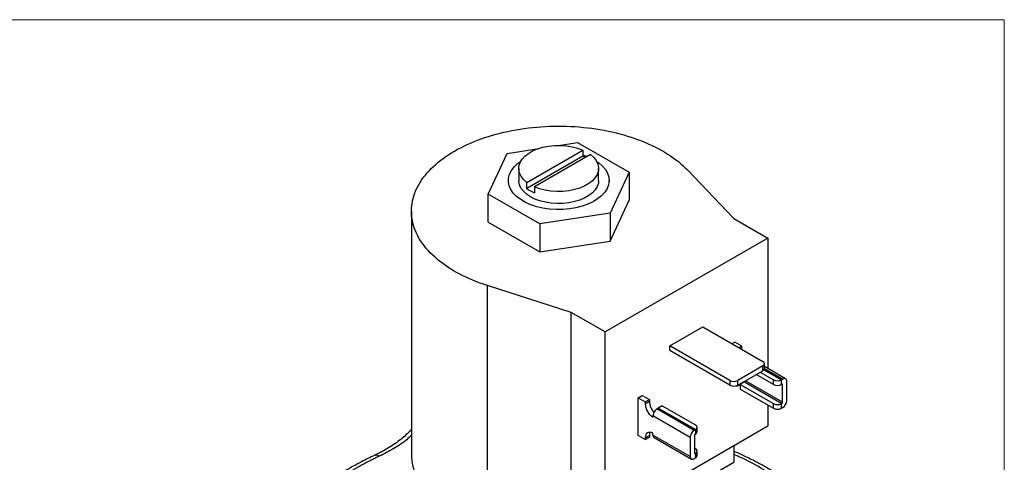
# Model space of a CAD drawing. Header units: inches. Extents: x 0 to 22, y 0 to 17.
# Tile 13 of 13: x 16.6 to 22, y 14.6 to 17. Entities that reach past the tile are written whole.
import ezdxf

# ---------------------------------------------------------------- set-up
doc = ezdxf.new("R2010")
doc.units = ezdxf.units.IN
doc.header["$LTSCALE"] = 2
doc.header["$MEASUREMENT"] = 0
doc.linetypes.add('SLD-Solid', pattern=[0])
doc.layers.add('SLD-DEFPOINTS', color=7, linetype='Continuous')

# ---------------------------------------------------------------- blocks, each defined once
blk = doc.blocks.new('Block2')
at = {"color": 7, "linetype": 'SLD-Solid', "lineweight": 18}
for p, q in [((22.0002, 17.0002), (0.0002, 17.0002)), ((22.0002, 0.0002), (22.0002, 17.0002))]:
    blk.add_line(p, q, dxfattribs=at)

msp = doc.modelspace()

# ---------------------------------------------------------------- linework, layer by layer
for p, q in [((19.5775, 16.3175), (19.6811, 16.3335)), ((19.6811, 16.3335), (19.9618, 16.1715)), ((19.1949, 16.0528), (19.2977, 16.2742)), ((19.2977, 16.2742), (19.4706, 16.3009)), ((19.4051, 16.1167), (19.7091, 16.2922)), ((19.7516, 16.2677), (19.4476, 16.0922)), ((19.7091, 16.2922), (19.7091, 16.2595)), ((19.7091, 16.2595), (19.4051, 16.084)), ((19.3613, 16.1922), (19.3613, 16.1269)), ((19.7954, 16.1269), (19.7954, 16.1922)), ((19.9618, 16.1715), (19.859, 15.9501)), ((19.9618, 16.1715), (19.9618, 16.0196)), ((20.2782, 16.184), (20.5308, 15.9207)), ((19.3046, 16.1269), (19.3046, 16.1122)), ((19.4051, 16.084), (19.4051, 16.1167)), ((19.8521, 16.1122), (19.8521, 16.1269)), ((19.4756, 15.8908), (19.1949, 16.0528)), ((19.1949, 15.901), (19.1949, 16.0528)), ((19.4476, 16.0922), (19.4476, 16.0595)), ((19.859, 15.7982), (19.9618, 16.0196)), ((18.7783, 15.9603), (18.7783, 14.6375)), ((19.859, 15.9501), (19.4756, 15.8908)), ((19.859, 15.9501), (19.859, 15.7982)), ((19.1949, 15.901), (19.4756, 15.7389)), ((20.5308, 15.9207), (20.7147, 15.8145)), ((19.4756, 15.8908), (19.4756, 15.7389)), ((19.4756, 15.7389), (19.859, 15.7982)), ((20.7147, 15.8145), (19.8308, 15.3043)), ((20.7147, 15.8145), (20.7147, 15.1058)), ((19.6469, 15.4104), (19.1908, 15.5563)), ((19.1908, 14.2335), (19.1908, 15.5563)), ((19.8308, 15.3043), (19.6469, 15.4104)), ((19.6469, 14.3898), (19.6469, 15.4104)), ((19.8308, 14.2836), (19.8308, 15.3043)), ((20.1833, 15.2293), (20.3622, 15.3326)), ((20.3622, 15.3326), (20.6882, 15.1444)), ((20.5093, 15.0412), (20.1833, 15.2293)), ((20.1833, 15.2032), (20.1833, 15.2293)), ((20.5093, 15.015), (20.1833, 15.2032)), ((20.5213, 15.2408), (20.5351, 15.2487)), ((20.5732, 15.2267), (20.5351, 15.2487)), ((20.5732, 15.2267), (20.5595, 15.2187)), ((20.5732, 15.2173), (20.5676, 15.214)), ((20.5732, 15.2173), (20.5732, 15.2267)), ((20.5739, 15.2104), (20.5732, 15.2173)), ((20.6882, 15.1199), (20.5517, 15.0412)), ((20.5517, 15.015), (20.6882, 15.0938)), ((20.6882, 15.0938), (20.6882, 15.1199)), ((20.694, 15.0986), (20.7889, 15.0438)), ((20.7953, 15.0466), (20.6966, 15.1036)), ((20.7953, 15.0475), (20.6968, 15.1043)), ((20.6969, 15.1061), (20.6969, 15.1322)), ((20.8117, 15.0498), (20.6969, 15.116)), ((20.6969, 15.1059), (20.7967, 15.0483)), ((20.5093, 15.0412), (20.5093, 15.015)), ((20.5517, 15.015), (20.5517, 15.0412)), ((20.7953, 14.9233), (20.5941, 15.0395)), ((20.7465, 15.0185), (20.6521, 15.073)), ((20.674, 15.0856), (20.7465, 15.0438)), ((20.7465, 15.0185), (20.7465, 15.0438)), ((20.7889, 15.0185), (20.7889, 15.0438)), ((20.7953, 15.0475), (20.7967, 15.0483)), ((20.7953, 15.0475), (20.7953, 15.0466)), ((20.8179, 14.9307), (20.8179, 15.036)), ((20.5456, 15.0123), (20.5506, 15.0095)), ((20.5655, 15.018), (20.5506, 15.0095)), ((20.5506, 15.0095), (20.5506, 15.0144)), ((20.5888, 15.0327), (20.5655, 15.0193)), ((20.5655, 15.0193), (20.7465, 14.9148)), ((20.5655, 15.0193), (20.5655, 14.994)), ((20.5655, 14.994), (20.7465, 14.8895)), ((20.5732, 15.0238), (20.5732, 15.0275)), ((20.5888, 15.0327), (20.791, 14.916)), ((20.791, 15.0197), (20.7889, 15.0185)), ((20.791, 15.0197), (20.7953, 15.0172)), ((20.7953, 14.9233), (20.7953, 15.0172)), ((20.0104, 14.9458), (20.033, 14.9589)), ((20.0104, 14.7417), (20.0104, 14.9458)), ((20.0104, 14.9458), (20.0486, 14.9238)), ((20.033, 14.9589), (20.0712, 14.9368)), ((20.0486, 14.9238), (20.0712, 14.9368)), ((20.0712, 14.9368), (20.0712, 14.9275)), ((20.0486, 14.9144), (20.0712, 14.9275)), ((20.0486, 14.9238), (20.0486, 14.9144)), ((20.1122, 14.8866), (20.1136, 14.8874)), ((20.3144, 14.7699), (20.1122, 14.8866)), ((20.1136, 14.8874), (20.3159, 14.7707)), ((20.12, 14.8911), (20.1143, 14.8871)), ((20.1412, 14.9034), (20.12, 14.8911)), ((20.3222, 14.7744), (20.12, 14.8911)), ((20.1412, 14.9034), (20.3222, 14.7989)), ((20.7147, 14.9078), (20.7147, 14.7939)), ((20.7465, 14.8895), (20.7465, 14.9148)), ((20.7889, 14.9148), (20.791, 14.916)), ((20.7889, 14.8895), (20.7889, 14.9148)), ((20.7953, 14.8931), (20.7946, 14.8935)), ((20.7967, 14.8939), (20.7953, 14.8931)), ((20.7953, 14.8939), (20.7953, 14.8931)), ((20.091, 14.8409), (20.091, 14.8499)), ((20.091, 14.8499), (20.2932, 14.7331)), ((19.8308, 14.2836), (20.7147, 14.7939)), ((20.3159, 14.7707), (20.3144, 14.7699)), ((20.3159, 14.7699), (20.3159, 14.7707)), ((20.3222, 14.7744), (20.3222, 14.7491)), ((20.331, 14.7613), (20.331, 14.7866)), ((20.0486, 14.7196), (20.0104, 14.7417)), ((20.0486, 14.729), (20.0712, 14.7421)), ((20.0486, 14.7196), (20.0712, 14.7327)), ((20.0486, 14.729), (20.0486, 14.7196)), ((20.0712, 14.7421), (20.0712, 14.7327)), ((20.091, 14.7445), (20.091, 14.7535)), ((20.2932, 14.6278), (20.091, 14.7445)), ((20.0972, 14.7308), (20.2994, 14.6141)), ((20.2932, 14.7331), (20.2932, 14.6278)), ((20.3159, 14.7405), (20.3159, 14.6466)), ((20.3222, 14.7491), (20.3201, 14.7478)), ((20.3222, 14.6698), (20.3159, 14.6735)), ((20.5308, 14.6877), (20.5308, 14.5979)), ((20.3159, 14.6164), (20.3144, 14.6155)), ((20.3201, 14.6441), (20.3159, 14.6466)), ((20.3159, 14.6164), (20.3159, 14.6172)), ((20.3201, 14.6441), (20.3222, 14.6454)), ((20.3222, 14.6454), (20.3222, 14.62)), ((20.331, 14.6323), (20.331, 14.6576)), ((19.6469, 14.0876), (20.5308, 14.5979))]:
    msp.add_line(p, q)
at = {"flags": 128}
for points in [[(19.4051, 16.1167), (19.3875, 16.1326), (19.3741, 16.1498), (19.3654, 16.168), (19.3615, 16.1867), (19.3626, 16.2056), (19.3685, 16.2241), (19.3792, 16.2419), (19.3944, 16.2586), (19.4138, 16.2738), (19.4369, 16.2872), (19.4632, 16.2984), (19.4921, 16.3072), (19.523, 16.3133), (19.5552, 16.3167), (19.5878, 16.3173), (19.6203, 16.3151), (19.6518, 16.3101), (19.6816, 16.3024), (19.7091, 16.2922)], [(19.7516, 16.2677), (19.7692, 16.2518), (19.7826, 16.2346), (19.7913, 16.2164), (19.7952, 16.1977), (19.7941, 16.1788), (19.7882, 16.1602), (19.7775, 16.1424), (19.7623, 16.1257), (19.7429, 16.1105), (19.7198, 16.0972), (19.6935, 16.086), (19.6646, 16.0772), (19.6337, 16.071), (19.6015, 16.0676), (19.5689, 16.067), (19.5364, 16.0692), (19.5049, 16.0743), (19.4751, 16.082), (19.4476, 16.0922)], [(19.785, 16.2305), (19.796, 16.2227), (19.8162, 16.2051), (19.8321, 16.1861), (19.8436, 16.1661), (19.8502, 16.1453), (19.8521, 16.1242), (19.849, 16.1032), (19.8411, 16.0826), (19.8286, 16.0627), (19.8115, 16.0441), (19.7903, 16.0268), (19.7654, 16.0114), (19.737, 15.9981), (19.7059, 15.987), (19.6725, 15.9784), (19.6374, 15.9725), (19.6012, 15.9694), (19.5646, 15.969), (19.5283, 15.9715), (19.4929, 15.9767), (19.459, 15.9846), (19.4272, 15.9951), (19.3981, 16.0079), (19.3723, 16.0228), (19.3501, 16.0396), (19.332, 16.0579), (19.3183, 16.0775), (19.3092, 16.098), (19.3049, 16.1189), (19.3055, 16.14), (19.311, 16.1609), (19.3213, 16.1812), (19.3361, 16.2005), (19.3553, 16.2185), (19.3717, 16.2305)], [(19.7091, 16.2657), (19.7139, 16.2642), (19.7333, 16.2571)], [(19.7954, 16.1269), (19.794, 16.1128), (19.788, 16.0944), (19.7773, 16.0767), (19.7621, 16.0602), (19.7429, 16.0451), (19.7199, 16.0319), (19.6938, 16.0208), (19.6651, 16.012), (19.6345, 16.0058), (19.6026, 16.0024), (19.5702, 16.0017), (19.538, 16.0037), (19.5067, 16.0086), (19.4769, 16.0161), (19.4495, 16.026), (19.4249, 16.0383), (19.4037, 16.0525), (19.3865, 16.0683), (19.3735, 16.0855), (19.3651, 16.1036), (19.3615, 16.1222), (19.3613, 16.1269)]]:
    msp.add_lwpolyline(points, dxfattribs=at)
for centre, radius, start, end in [((19.6163, 16.046), 0.2328, 62.2794, 66.4968), ((19.5277, 16.2473), 0.2041, 233.1111, 246.8943), ((20.6835, 15.1322), 0.0131, 290.7834, 69.2166), ((20.6819, 15.1076), 0.0151, 294.3747, 354.3052), ((20.5305, 15.0821), 0.0461, 242.6097, 297.3903), ((20.7677, 15.0847), 0.0461, 242.6097, 297.3903), ((20.805, 15.0381), 0.0131, 350.786, 129.2033), ((20.5305, 15.056), 0.0461, 242.6097, 297.3903), ((20.7677, 15.0594), 0.0461, 242.6097, 297.3903), ((20.7719, 14.9328), 0.0461, 302.6055, 357.3945), ((20.1371, 14.8478), 0.0461, 122.6055, 177.3945), ((20.7677, 14.9557), 0.0461, 242.6097, 297.3903), ((20.7677, 14.9304), 0.0461, 242.6097, 297.3903), ((20.3393, 14.731), 0.0461, 122.6055, 177.3945), ((20.3176, 14.7866), 0.0131, 290.7834, 69.2166), ((20.1057, 14.7429), 0.0148, 173.7012, 234.9867), ((20.316, 14.7628), 0.0151, 294.3747, 354.3052), ((20.3176, 14.6576), 0.0131, 290.7834, 69.2166), ((20.3062, 14.6257), 0.0131, 170.786, 309.2033), ((20.316, 14.6338), 0.0151, 294.3747, 354.3052)]:
    msp.add_arc(centre, radius, start, end)
for points, knots in [([(19.0127, 16.2868), (19.0565, 16.3121), (19.1047, 16.3342), (19.1574, 16.353), (19.2101, 16.3718), (19.2658, 16.3869), (19.3246, 16.3983), (19.3834, 16.4096), (19.4436, 16.4169), (19.5053, 16.4202), (19.567, 16.4234), (19.6285, 16.4226), (19.6898, 16.4176), (19.7512, 16.4126), (19.8108, 16.4036), (19.8685, 16.3907), (19.9262, 16.3777), (19.9806, 16.3611), (20.0317, 16.3408), (20.0827, 16.3205), (20.1291, 16.2972), (20.1707, 16.2707), (20.2124, 16.2442), (20.2482, 16.2153), (20.2782, 16.184)], [0, 0, 0, 0, 0.125, 0.125, 0.125, 0.25, 0.25, 0.25, 0.375, 0.375, 0.375, 0.5, 0.5, 0.5, 0.625, 0.625, 0.625, 0.75, 0.75, 0.75, 0.875, 0.875, 0.875, 1, 1, 1, 1]), ([(19.1908, 15.5563), (19.1366, 15.5736), (19.0865, 15.5943), (19.0407, 15.6183), (18.9948, 15.6424), (18.9543, 15.6691), (18.9192, 15.6986), (18.8841, 15.7281), (18.8553, 15.7595), (18.8328, 15.7928), (18.8103, 15.8261), (18.7948, 15.8605), (18.7862, 15.8959), (18.7775, 15.9313), (18.776, 15.9669), (18.7817, 16.0025), (18.7874, 16.0381), (18.8, 16.0729), (18.8197, 16.1068), (18.8393, 16.1407), (18.8655, 16.1729), (18.898, 16.2033), (18.9307, 16.2337), (18.9689, 16.2616), (19.0127, 16.2868)], [0, 0, 0, 0, 0.125, 0.125, 0.125, 0.25, 0.25, 0.25, 0.375, 0.375, 0.375, 0.5, 0.5, 0.5, 0.625, 0.625, 0.625, 0.75, 0.75, 0.75, 0.875, 0.875, 0.875, 1, 1, 1, 1]), ([(20.5929, 15.0388), (20.5929, 15.0387), (20.5928, 15.0379), (20.5922, 15.0365), (20.5911, 15.0348), (20.5899, 15.0335), (20.5891, 15.0329), (20.5888, 15.0327)], [0, 0, 0, 0, 0.068169, 0.320868, 0.557217, 0.83491, 1, 1, 1, 1]), ([(20.7889, 15.0438), (20.79, 15.0444), (20.7921, 15.0455), (20.7942, 15.0463), (20.7953, 15.0466)], [0, 0, 0, 0, 0.5021474, 1, 1, 1, 1]), ([(20.7953, 15.0172), (20.7953, 15.0186), (20.7949, 15.0195), (20.794, 15.02), (20.7932, 15.0205), (20.7922, 15.0204), (20.791, 15.0197)], [0, 0, 0, 0, 0.5, 0.5, 0.5, 1, 1, 1, 1]), ([(20.0486, 14.9144), (20.0486, 14.9079), (20.0497, 14.901), (20.0518, 14.8938), (20.0539, 14.8866), (20.057, 14.8795), (20.061, 14.8726), (20.065, 14.8657), (20.0696, 14.8595), (20.0748, 14.854), (20.08, 14.8485), (20.0854, 14.8442), (20.091, 14.8409)], [0, 0, 0, 0, 0.25, 0.25, 0.25, 0.5, 0.5, 0.5, 0.75, 0.75, 0.75, 1, 1, 1, 1]), ([(20.0712, 14.9275), (20.0717, 14.9217), (20.0726, 14.9102), (20.0799, 14.8915), (20.0882, 14.877), (20.0945, 14.8707), (20.0964, 14.8689)], [0, 0, 0, 0, 0.293109, 0.5866, 0.880537, 1, 1, 1, 1]), ([(20.7953, 14.8939), (20.7942, 14.8931), (20.7921, 14.8914), (20.79, 14.8901), (20.7889, 14.8895)], [0, 0, 0, 0, 0.497853, 1, 1, 1, 1]), ([(20.791, 14.916), (20.7922, 14.9167), (20.7932, 14.9177), (20.794, 14.9192), (20.7949, 14.9206), (20.7953, 14.922), (20.7953, 14.9233)], [0, 0, 0, 0, 0.5, 0.5, 0.5, 1, 1, 1, 1]), ([(18.7783, 14.7756), (18.7769, 14.7739), (18.7682, 14.7636), (18.7489, 14.7451), (18.7205, 14.7205), (18.6887, 14.6969), (18.6541, 14.6744), (18.6171, 14.6532), (18.5905, 14.6404), (18.5774, 14.6341)], [0, 0, 0, 0, 0.031935, 0.194785, 0.357116, 0.519198, 0.681164, 0.843099, 1, 1, 1, 1]), ([(20.3159, 14.7699), (20.3169, 14.7707), (20.319, 14.7724), (20.3211, 14.7737), (20.3222, 14.7744)], [0, 0, 0, 0, 0.497853, 1, 1, 1, 1]), ([(18.7783, 14.7421), (18.77, 14.7343), (18.7426, 14.7087), (18.6844, 14.6699), (18.6299, 14.6424), (18.6028, 14.6287)], [0, 0, 0, 0, 0.178871, 0.591594, 1, 1, 1, 1]), ([(20.091, 14.7535), (20.0854, 14.7568), (20.08, 14.7586), (20.0748, 14.7592), (20.0696, 14.7597), (20.065, 14.7588), (20.061, 14.7565), (20.057, 14.7542), (20.054, 14.7507), (20.0518, 14.7459), (20.0497, 14.7412), (20.0486, 14.7355), (20.0486, 14.729)], [0, 0, 0, 0, 0.25, 0.25, 0.25, 0.5, 0.5, 0.5, 0.75, 0.75, 0.75, 1, 1, 1, 1]), ([(20.0751, 14.7587), (20.074, 14.7567), (20.0715, 14.7522), (20.0713, 14.7457), (20.0712, 14.7421)], [0, 0, 0, 0, 0.443685, 1, 1, 1, 1]), ([(20.3201, 14.7478), (20.3189, 14.7472), (20.3179, 14.7461), (20.3171, 14.7447), (20.3163, 14.7432), (20.3159, 14.7418), (20.3159, 14.7405)], [0, 0, 0, 0, 0.5, 0.5, 0.5, 1, 1, 1, 1]), ([(18.5775, 14.634), (18.5539, 14.6227), (18.5092, 14.6012), (18.451, 14.569), (18.4041, 14.5407), (18.366, 14.5159), (18.3327, 14.4928), (18.3011, 14.4694), (18.2702, 14.445), (18.2376, 14.4173), (18.2012, 14.3839), (18.1604, 14.3423), (18.1173, 14.2926), (18.0915, 14.2558), (18.078, 14.2365)], [0, 0, 0, 0, 0.108656, 0.205464, 0.284529, 0.347333, 0.407204, 0.467156, 0.527251, 0.590478, 0.669061, 0.764327, 0.876511, 1, 1, 1, 1]), ([(18.6028, 14.6287), (18.5961, 14.6255), (18.5829, 14.6193), (18.5633, 14.6097), (18.5441, 14.6), (18.5252, 14.59), (18.5065, 14.58), (18.4882, 14.5698), (18.4702, 14.5594), (18.4525, 14.5488), (18.4351, 14.5381), (18.4181, 14.5272), (18.4013, 14.5162), (18.3849, 14.505), (18.3687, 14.4936), (18.3529, 14.4821), (18.3374, 14.4704), (18.3183, 14.4555), (18.2959, 14.4373), (18.271, 14.4155), (18.2471, 14.3934), (18.2244, 14.3709), (18.2028, 14.3481), (18.1824, 14.3248), (18.1631, 14.3012), (18.1449, 14.2772), (18.1338, 14.2609), (18.1282, 14.2528)], [0, 0, 0, 0, 0.031538, 0.063005, 0.094408, 0.125756, 0.157057, 0.188319, 0.219552, 0.250763, 0.28196, 0.313153, 0.34435, 0.375558, 0.406788, 0.438046, 0.469341, 0.500683, 0.556219, 0.611631, 0.666966, 0.722272, 0.777595, 0.832983, 0.888482, 0.944139, 1, 1, 1, 1]), ([(18.6028, 14.6287), (18.5978, 14.6316), (18.5884, 14.6371), (18.5811, 14.6347), (18.5777, 14.6336)], [0, 0, 0, 0, 0.533018, 1, 1, 1, 1]), ([(18.779, 14.6375), (18.7789, 14.6289), (18.7789, 14.6072), (18.7855, 14.5724), (18.7977, 14.5339), (18.8156, 14.4964), (18.8387, 14.46), (18.8674, 14.4244), (18.9012, 14.3905), (18.9395, 14.3586), (18.9821, 14.3287), (19.0295, 14.3007), (19.0805, 14.2753), (19.1342, 14.2526), (19.1719, 14.2398), (19.1908, 14.2335)], [0, 0, 0, 0, 0.052437, 0.132417, 0.21298, 0.290845, 0.369253, 0.449368, 0.530078, 0.607767, 0.685991, 0.765912, 0.846415, 0.922948, 1, 1, 1, 1]), ([(20.3159, 14.6466), (20.3159, 14.6452), (20.3163, 14.6443), (20.3171, 14.6438), (20.3179, 14.6433), (20.3189, 14.6434), (20.3201, 14.6441)], [0, 0, 0, 0, 0.5, 0.5, 0.5, 1, 1, 1, 1]), ([(20.3222, 14.62), (20.3211, 14.6194), (20.319, 14.6183), (20.3169, 14.6175), (20.3159, 14.6172)], [0, 0, 0, 0, 0.502147, 1, 1, 1, 1]), ([(20.9882, 14.3498), (20.9694, 14.3691), (20.9334, 14.4058), (20.8754, 14.4545), (20.8221, 14.4945), (20.776, 14.5258), (20.7365, 14.5506), (20.7041, 14.5696), (20.6765, 14.585), (20.6525, 14.5979), (20.626, 14.6116), (20.5924, 14.628), (20.5599, 14.6433), (20.5376, 14.6526), (20.5308, 14.6555)], [0, 0, 0, 0, 0.161673, 0.308227, 0.431854, 0.532259, 0.610747, 0.680385, 0.729204, 0.775042, 0.820146, 0.881861, 0.963741, 1, 1, 1, 1]), ([(20.9447, 14.3577), (20.9196, 14.3827), (20.8696, 14.4326), (20.7793, 14.5019), (20.6781, 14.5656), (20.5947, 14.6112), (20.5426, 14.6331), (20.5308, 14.6381)], [0, 0, 0, 0, 0.23327, 0.466078, 0.699285, 0.931711, 1, 1, 1, 1])]:
    msp.add_open_spline(points, degree=3, knots=knots)

# ---------------------------------------------------------------- block references
at = {"layer": 'SLD-DEFPOINTS'}
msp.add_blockref('Block2', (0, 0), dxfattribs=at)

doc.saveas('drawing.dxf')
